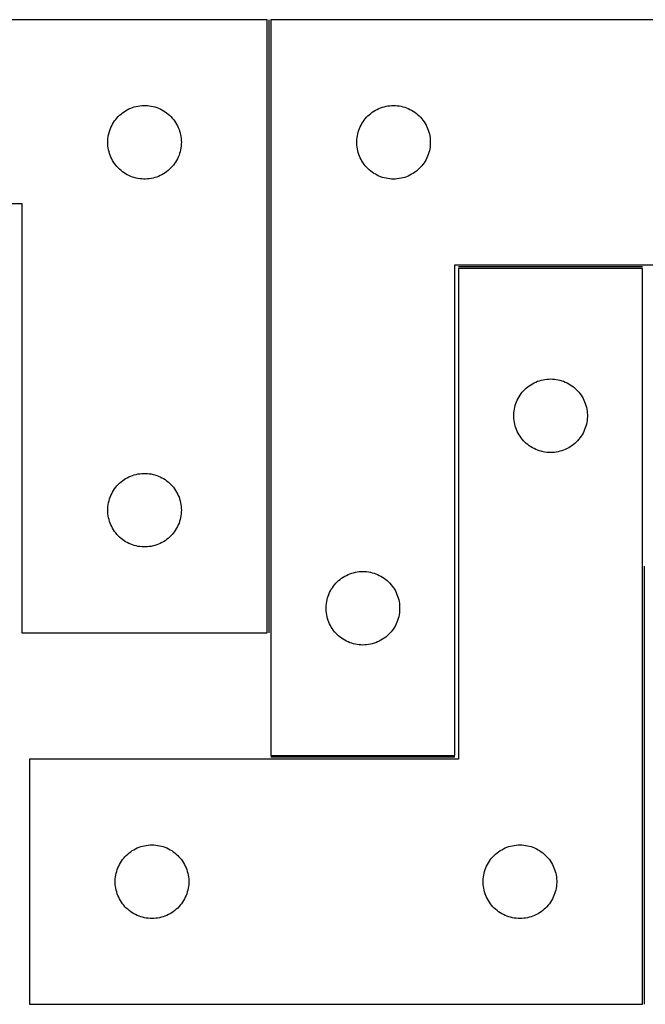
# Model space of a CAD drawing. Header units: millimetres. Extents: x 7 to 1493, y 7 to 480.
# Tile 5 of 6: x 878 to 1133, y 78 to 479. Entities that reach past the tile are written whole.
import ezdxf

# ---------------------------------------------------------------- set-up
doc = ezdxf.new("R2010")
doc.units = ezdxf.units.MM
doc.layers.add('COMMON', color=5, linetype='CONTINUOUS', true_color=0x0000ff)
doc.layers.add('CUT', color=7, linetype='CONTINUOUS', true_color=0x000000)

msp = doc.modelspace()

# ---------------------------------------------------------------- linework, layer by layer
at = {"layer": 'COMMON'}
for p, q in [((979.317221, 229.309837), (979.317221, 479.309837)), ((1131.590301, 378.559837), (1056.590301, 378.559837)), ((1132.340302, 77.809836), (1132.340302, 256.528838)), ((1055.067221, 178.559837), (980.067221, 178.559837))]:
    msp.add_line(p, q, dxfattribs=at)
at = {"layer": 'CUT'}
for p, q in [((978.56722, 479.309837), (678.56722, 479.309837)), ((978.56722, 229.309837), (978.56722, 479.309837)), ((980.067221, 479.309837), (980.067221, 179.309837)), ((1230.067221, 479.309837), (980.067221, 479.309837)), ((919.564005, 441.307426), (920.193564, 441.754993)), ((920.193564, 441.754993), (920.845328, 442.169557)), ((920.845328, 442.169557), (921.517568, 442.550019)), ((921.517568, 442.550019), (922.208504, 442.895371)), ((922.208504, 442.895371), (922.916301, 443.204697)), ((922.916301, 443.204697), (923.639084, 443.477176)), ((923.639084, 443.477176), (924.374935, 443.712085)), ((924.374935, 443.712085), (925.121903, 443.908803)), ((925.121903, 443.908803), (925.878008, 444.066807)), ((925.878008, 444.066807), (926.641244, 444.185677)), ((926.641244, 444.185677), (927.409588, 444.2651)), ((927.409588, 444.2651), (928.181001, 444.304864)), ((928.181001, 444.304864), (928.953438, 444.304864)), ((928.953438, 444.304864), (929.724851, 444.2651)), ((929.724851, 444.2651), (930.493195, 444.185677)), ((930.493195, 444.185677), (931.256431, 444.066807)), ((931.256431, 444.066807), (932.012536, 443.908803)), ((932.012536, 443.908803), (932.759504, 443.712085)), ((932.759504, 443.712085), (933.495355, 443.477176)), ((933.495355, 443.477176), (934.218138, 443.204697)), ((934.218138, 443.204697), (934.925935, 442.895371)), ((934.925935, 442.895371), (935.616871, 442.550019)), ((935.616871, 442.550019), (936.289112, 442.169557)), ((936.289112, 442.169557), (936.940875, 441.754993)), ((936.940875, 441.754993), (937.570434, 441.307426)), ((1021.375904, 441.535262), (1022.016778, 441.966471)), ((1022.016778, 441.966471), (1022.679, 442.364116)), ((1022.679, 442.364116), (1023.360814, 442.727144)), ((1023.360814, 442.727144), (1024.060412, 443.054591)), ((1024.060412, 443.054591), (1024.775939, 443.34559)), ((1024.775939, 443.34559), (1025.505498, 443.599368)), ((1025.505498, 443.599368), (1026.247154, 443.815253)), ((1026.247154, 443.815253), (1026.99894, 443.992673)), ((1026.99894, 443.992673), (1027.758862, 444.131156)), ((1027.758862, 444.131156), (1028.524906, 444.230335)), ((1028.524906, 444.230335), (1029.295039, 444.289949)), ((1029.295039, 444.289949), (1030.067221, 444.309837)), ((1030.067221, 444.309837), (1030.839402, 444.289949)), ((1030.839402, 444.289949), (1031.609535, 444.230335)), ((1031.609535, 444.230335), (1032.375579, 444.131156)), ((1032.375579, 444.131156), (1033.135502, 443.992673)), ((1033.135502, 443.992673), (1033.887287, 443.815253)), ((1033.887287, 443.815253), (1034.628943, 443.599368)), ((1034.628943, 443.599368), (1035.358502, 443.34559)), ((1035.358502, 443.34559), (1036.074029, 443.054591)), ((1036.074029, 443.054591), (1036.773627, 442.727144)), ((1036.773627, 442.727144), (1037.455442, 442.364116)), ((1037.455442, 442.364116), (1038.117663, 441.966471)), ((1038.117663, 441.966471), (1038.758537, 441.535262)), ((915.910586, 437.36028), (916.341794, 438.001154)), ((916.341794, 438.001154), (916.805422, 438.61898)), ((916.805422, 438.61898), (917.300241, 439.212119)), ((917.300241, 439.212119), (917.824937, 439.779)), ((917.824937, 439.779), (918.378119, 440.318118)), ((918.378119, 440.318118), (918.958322, 440.828044)), ((918.958322, 440.828044), (919.564005, 441.307426)), ((937.570434, 441.307426), (938.176117, 440.828044)), ((938.176117, 440.828044), (938.75632, 440.318118)), ((938.75632, 440.318118), (939.309502, 439.779)), ((939.309502, 439.779), (939.834198, 439.212119)), ((939.834198, 439.212119), (940.329017, 438.61898)), ((940.329017, 438.61898), (940.792645, 438.001154)), ((940.792645, 438.001154), (941.223853, 437.36028)), ((1017.207501, 437.031729), (1017.622065, 437.683493)), ((1017.622065, 437.683493), (1018.069632, 438.313052)), ((1018.069632, 438.313052), (1018.549014, 438.918735)), ((1018.549014, 438.918735), (1019.05894, 439.498937)), ((1019.05894, 439.498937), (1019.598058, 440.05212)), ((1019.598058, 440.05212), (1020.164939, 440.576816)), ((1020.164939, 440.576816), (1020.758078, 441.071634)), ((1020.758078, 441.071634), (1021.375904, 441.535262)), ((1038.758537, 441.535262), (1039.376363, 441.071634)), ((1039.376363, 441.071634), (1039.969502, 440.576816)), ((1039.969502, 440.576816), (1040.536383, 440.05212)), ((1040.536383, 440.05212), (1041.075501, 439.498937)), ((1041.075501, 439.498937), (1041.585427, 438.918735)), ((1041.585427, 438.918735), (1042.064809, 438.313052)), ((1042.064809, 438.313052), (1042.512376, 437.683493)), ((1042.512376, 437.683493), (1042.92694, 437.031729)), ((914.061804, 433.129904), (914.277689, 433.87156)), ((914.277689, 433.87156), (914.531467, 434.601119)), ((914.531467, 434.601119), (914.822466, 435.316646)), ((914.822466, 435.316646), (915.149913, 436.016244)), ((915.149913, 436.016244), (915.512941, 436.698058)), ((915.512941, 436.698058), (915.910586, 437.36028)), ((941.223853, 437.36028), (941.621498, 436.698058)), ((941.621498, 436.698058), (941.984526, 436.016244)), ((941.984526, 436.016244), (942.311973, 435.316646)), ((942.311973, 435.316646), (942.602972, 434.601119)), ((942.602972, 434.601119), (942.85675, 433.87156)), ((942.85675, 433.87156), (943.072635, 433.129904)), ((1015.664972, 433.502122), (1015.899882, 434.237973)), ((1015.899882, 434.237973), (1016.172361, 434.960756)), ((1016.172361, 434.960756), (1016.481687, 435.668553)), ((1016.481687, 435.668553), (1016.827039, 436.359488)), ((1016.827039, 436.359488), (1017.207501, 437.031729)), ((1042.92694, 437.031729), (1043.307403, 436.359488)), ((1043.307403, 436.359488), (1043.652754, 435.668553)), ((1043.652754, 435.668553), (1043.96208, 434.960756)), ((1043.96208, 434.960756), (1044.234559, 434.237973)), ((1044.234559, 434.237973), (1044.469469, 433.502122)), ((913.56722, 429.309837), (913.587108, 430.082019)), ((913.587108, 430.082019), (913.646721, 430.852152)), ((913.646721, 430.852152), (913.745901, 431.618196)), ((913.745901, 431.618196), (913.884384, 432.378118)), ((913.884384, 432.378118), (914.061804, 433.129904)), ((943.072635, 433.129904), (943.250055, 432.378118)), ((943.250055, 432.378118), (943.388538, 431.618196)), ((943.388538, 431.618196), (943.487718, 430.852152)), ((943.487718, 430.852152), (943.547331, 430.082019)), ((943.547331, 430.082019), (943.56722, 429.309837)), ((1015.072194, 429.696056), (1015.111958, 430.467469)), ((1015.072194, 428.923619), (1015.072194, 429.696056)), ((1015.111958, 430.467469), (1015.19138, 431.235813)), ((1015.19138, 431.235813), (1015.310251, 431.999049)), ((1015.310251, 431.999049), (1015.468255, 432.755153)), ((1015.468255, 432.755153), (1015.664972, 433.502122)), ((1044.469469, 433.502122), (1044.666186, 432.755153)), ((1044.666186, 432.755153), (1044.82419, 431.999049)), ((1044.82419, 431.999049), (1044.943061, 431.235813)), ((1044.943061, 431.235813), (1045.022483, 430.467469)), ((1045.022483, 430.467469), (1045.062248, 429.696056)), ((1045.062248, 429.696056), (1045.062248, 428.923619)), ((913.587108, 428.537656), (913.56722, 429.309837)), ((913.646721, 427.767522), (913.587108, 428.537656)), ((913.745901, 427.001479), (913.646721, 427.767522)), ((913.884384, 426.241556), (913.745901, 427.001479)), ((914.061804, 425.489771), (913.884384, 426.241556)), ((943.250055, 426.241556), (943.072635, 425.489771)), ((943.388538, 427.001479), (943.250055, 426.241556)), ((943.487718, 427.767522), (943.388538, 427.001479)), ((943.547331, 428.537656), (943.487718, 427.767522)), ((943.56722, 429.309837), (943.547331, 428.537656)), ((1015.111958, 428.152205), (1015.072194, 428.923619)), ((1015.19138, 427.383862), (1015.111958, 428.152205)), ((1015.310251, 426.620626), (1015.19138, 427.383862)), ((1015.468255, 425.864521), (1015.310251, 426.620626)), ((1015.664972, 425.117553), (1015.468255, 425.864521)), ((1044.666186, 425.864521), (1044.469469, 425.117553)), ((1044.82419, 426.620626), (1044.666186, 425.864521)), ((1044.943061, 427.383862), (1044.82419, 426.620626)), ((1045.022483, 428.152205), (1044.943061, 427.383862)), ((1045.062248, 428.923619), (1045.022483, 428.152205)), ((914.277689, 424.748115), (914.061804, 425.489771)), ((914.531467, 424.018556), (914.277689, 424.748115)), ((914.822466, 423.303029), (914.531467, 424.018556)), ((915.149913, 422.60343), (914.822466, 423.303029)), ((915.512941, 421.921616), (915.149913, 422.60343)), ((915.910586, 421.259394), (915.512941, 421.921616)), ((941.621498, 421.921616), (941.223853, 421.259394)), ((941.984526, 422.60343), (941.621498, 421.921616)), ((942.311973, 423.303029), (941.984526, 422.60343)), ((942.602972, 424.018556), (942.311973, 423.303029)), ((942.85675, 424.748115), (942.602972, 424.018556)), ((943.072635, 425.489771), (942.85675, 424.748115)), ((1015.899882, 424.381702), (1015.664972, 425.117553)), ((1016.172361, 423.658919), (1015.899882, 424.381702)), ((1016.481687, 422.951121), (1016.172361, 423.658919)), ((1016.827039, 422.260186), (1016.481687, 422.951121)), ((1017.207501, 421.587945), (1016.827039, 422.260186)), ((1017.622065, 420.936181), (1017.207501, 421.587945)), ((1042.92694, 421.587945), (1042.512376, 420.936181)), ((1043.307403, 422.260186), (1042.92694, 421.587945)), ((1043.652754, 422.951121), (1043.307403, 422.260186)), ((1043.96208, 423.658919), (1043.652754, 422.951121)), ((1044.234559, 424.381702), (1043.96208, 423.658919)), ((1044.469469, 425.117553), (1044.234559, 424.381702)), ((916.341794, 420.618521), (915.910586, 421.259394)), ((916.805422, 420.000695), (916.341794, 420.618521)), ((917.300241, 419.407556), (916.805422, 420.000695)), ((917.824937, 418.840675), (917.300241, 419.407556)), ((918.378119, 418.301557), (917.824937, 418.840675)), ((918.958322, 417.791631), (918.378119, 418.301557)), ((919.564005, 417.312249), (918.958322, 417.791631)), ((938.176117, 417.791631), (937.570434, 417.312249)), ((938.75632, 418.301557), (938.176117, 417.791631)), ((939.309502, 418.840675), (938.75632, 418.301557)), ((939.834198, 419.407556), (939.309502, 418.840675)), ((940.329017, 420.000695), (939.834198, 419.407556)), ((940.792645, 420.618521), (940.329017, 420.000695)), ((941.223853, 421.259394), (940.792645, 420.618521)), ((1018.069632, 420.306623), (1017.622065, 420.936181)), ((1018.549014, 419.70094), (1018.069632, 420.306623)), ((1019.05894, 419.120737), (1018.549014, 419.70094)), ((1019.598058, 418.567554), (1019.05894, 419.120737)), ((1020.164939, 418.042858), (1019.598058, 418.567554)), ((1020.758078, 417.54804), (1020.164939, 418.042858)), ((1039.969502, 418.042858), (1039.376363, 417.54804)), ((1040.536383, 418.567554), (1039.969502, 418.042858)), ((1041.075501, 419.120737), (1040.536383, 418.567554)), ((1041.585427, 419.70094), (1041.075501, 419.120737)), ((1042.064809, 420.306623), (1041.585427, 419.70094)), ((1042.512376, 420.936181), (1042.064809, 420.306623)), ((920.193564, 416.864682), (919.564005, 417.312249)), ((920.845328, 416.450118), (920.193564, 416.864682)), ((921.517568, 416.069655), (920.845328, 416.450118)), ((922.208504, 415.724303), (921.517568, 416.069655)), ((922.916301, 415.414978), (922.208504, 415.724303)), ((923.639084, 415.142499), (922.916301, 415.414978)), ((924.374935, 414.907589), (923.639084, 415.142499)), ((925.121903, 414.710872), (924.374935, 414.907589)), ((925.878008, 414.552868), (925.121903, 414.710872)), ((926.641244, 414.433997), (925.878008, 414.552868)), ((927.409588, 414.354574), (926.641244, 414.433997)), ((928.181001, 414.31481), (927.409588, 414.354574)), ((928.953438, 414.31481), (928.181001, 414.31481)), ((929.724851, 414.354574), (928.953438, 414.31481)), ((930.493195, 414.433997), (929.724851, 414.354574)), ((931.256431, 414.552868), (930.493195, 414.433997)), ((932.012536, 414.710872), (931.256431, 414.552868)), ((932.759504, 414.907589), (932.012536, 414.710872)), ((933.495355, 415.142499), (932.759504, 414.907589)), ((934.218138, 415.414978), (933.495355, 415.142499)), ((934.925935, 415.724303), (934.218138, 415.414978)), ((935.616871, 416.069655), (934.925935, 415.724303)), ((936.289112, 416.450118), (935.616871, 416.069655)), ((936.940875, 416.864682), (936.289112, 416.450118)), ((937.570434, 417.312249), (936.940875, 416.864682)), ((1021.375904, 417.084412), (1020.758078, 417.54804)), ((1022.016778, 416.653204), (1021.375904, 417.084412)), ((1022.679, 416.255559), (1022.016778, 416.653204)), ((1023.360814, 415.892531), (1022.679, 416.255559)), ((1024.060412, 415.565084), (1023.360814, 415.892531)), ((1024.775939, 415.274085), (1024.060412, 415.565084)), ((1025.505498, 415.020307), (1024.775939, 415.274085)), ((1026.247154, 414.804421), (1025.505498, 415.020307)), ((1026.99894, 414.627002), (1026.247154, 414.804421)), ((1027.758862, 414.488519), (1026.99894, 414.627002)), ((1028.524906, 414.389339), (1027.758862, 414.488519)), ((1029.295039, 414.329726), (1028.524906, 414.389339)), ((1030.067221, 414.309837), (1029.295039, 414.329726)), ((1030.839402, 414.329726), (1030.067221, 414.309837)), ((1031.609535, 414.389339), (1030.839402, 414.329726)), ((1032.375579, 414.488519), (1031.609535, 414.389339)), ((1033.135502, 414.627002), (1032.375579, 414.488519)), ((1033.887287, 414.804421), (1033.135502, 414.627002)), ((1034.628943, 415.020307), (1033.887287, 414.804421)), ((1035.358502, 415.274085), (1034.628943, 415.020307)), ((1036.074029, 415.565084), (1035.358502, 415.274085)), ((1036.773627, 415.892531), (1036.074029, 415.565084)), ((1037.455442, 416.255559), (1036.773627, 415.892531)), ((1038.117663, 416.653204), (1037.455442, 416.255559)), ((1038.758537, 417.084412), (1038.117663, 416.653204)), ((1039.376363, 417.54804), (1038.758537, 417.084412)), ((678.56722, 404.309837), (878.56722, 404.309837)), ((878.56722, 404.309837), (878.56722, 229.309837)), ((1055.067221, 179.309837), (1055.067221, 379.309837)), ((1055.067221, 379.309837), (1230.067221, 379.309837)), ((1131.590301, 377.809836), (1056.590301, 377.809836)), ((1056.590301, 377.809836), (1056.590301, 177.809836)), ((1131.590301, 77.809836), (1131.590301, 377.809836)), ((1084.188019, 329.076815), (1084.781159, 329.571633)), ((1084.781159, 329.571633), (1085.398985, 330.035261)), ((1085.398985, 330.035261), (1086.039858, 330.46647)), ((1086.039858, 330.46647), (1086.70208, 330.864115)), ((1086.70208, 330.864115), (1087.383894, 331.227143)), ((1087.383894, 331.227143), (1088.083493, 331.55459)), ((1088.083493, 331.55459), (1088.79902, 331.845589)), ((1088.79902, 331.845589), (1089.528579, 332.099367)), ((1089.528579, 332.099367), (1090.270234, 332.315252)), ((1090.270234, 332.315252), (1091.02202, 332.492672)), ((1091.02202, 332.492672), (1091.781942, 332.631155)), ((1091.781942, 332.631155), (1092.547986, 332.730334)), ((1092.547986, 332.730334), (1093.31812, 332.789948)), ((1093.31812, 332.789948), (1094.090301, 332.809836)), ((1094.090301, 332.809836), (1094.862482, 332.789948)), ((1094.862482, 332.789948), (1095.632616, 332.730334)), ((1095.632616, 332.730334), (1096.39866, 332.631155)), ((1096.39866, 332.631155), (1097.158582, 332.492672)), ((1097.158582, 332.492672), (1097.910368, 332.315252)), ((1097.910368, 332.315252), (1098.652024, 332.099367)), ((1098.652024, 332.099367), (1099.381582, 331.845589)), ((1099.381582, 331.845589), (1100.09711, 331.55459)), ((1100.09711, 331.55459), (1100.796708, 331.227143)), ((1100.796708, 331.227143), (1101.478522, 330.864115)), ((1101.478522, 330.864115), (1102.140744, 330.46647)), ((1102.140744, 330.46647), (1102.781618, 330.035261)), ((1102.781618, 330.035261), (1103.399443, 329.571633)), ((1103.399443, 329.571633), (1103.992583, 329.076815)), ((1080.850119, 324.859487), (1081.230582, 325.531728)), ((1081.230582, 325.531728), (1081.645146, 326.183492)), ((1081.645146, 326.183492), (1082.092712, 326.813051)), ((1082.092712, 326.813051), (1082.572094, 327.418734)), ((1082.572094, 327.418734), (1083.082021, 327.998936)), ((1083.082021, 327.998936), (1083.621139, 328.552119)), ((1083.621139, 328.552119), (1084.188019, 329.076815)), ((1103.992583, 329.076815), (1104.559463, 328.552119)), ((1104.559463, 328.552119), (1105.098582, 327.998936)), ((1105.098582, 327.998936), (1105.608508, 327.418734)), ((1105.608508, 327.418734), (1106.08789, 326.813051)), ((1106.08789, 326.813051), (1106.535456, 326.183492)), ((1106.535456, 326.183492), (1106.950021, 325.531728)), ((1106.950021, 325.531728), (1107.330483, 324.859487)), ((1079.333332, 320.499048), (1079.491336, 321.255152)), ((1079.491336, 321.255152), (1079.688053, 322.002121)), ((1079.688053, 322.002121), (1079.922963, 322.737972)), ((1079.922963, 322.737972), (1080.195442, 323.460755)), ((1080.195442, 323.460755), (1080.504767, 324.168552)), ((1080.504767, 324.168552), (1080.850119, 324.859487)), ((1107.330483, 324.859487), (1107.675835, 324.168552)), ((1107.675835, 324.168552), (1107.985161, 323.460755)), ((1107.985161, 323.460755), (1108.25764, 322.737972)), ((1108.25764, 322.737972), (1108.492549, 322.002121)), ((1108.492549, 322.002121), (1108.689267, 321.255152)), ((1108.689267, 321.255152), (1108.84727, 320.499048)), ((1079.095274, 318.196055), (1079.135038, 318.967468)), ((1079.095274, 317.423618), (1079.095274, 318.196055)), ((1079.135038, 316.652204), (1079.095274, 317.423618)), ((1079.135038, 318.967468), (1079.214461, 319.735812)), ((1079.214461, 319.735812), (1079.333332, 320.499048)), ((1108.84727, 320.499048), (1108.966141, 319.735812)), ((1108.966141, 319.735812), (1109.045564, 318.967468)), ((1109.045564, 318.967468), (1109.085328, 318.196055)), ((1109.085328, 317.423618), (1109.045564, 316.652204)), ((1109.085328, 318.196055), (1109.085328, 317.423618)), ((1079.214461, 315.883861), (1079.135038, 316.652204)), ((1079.333332, 315.120625), (1079.214461, 315.883861)), ((1079.491336, 314.36452), (1079.333332, 315.120625)), ((1079.688053, 313.617552), (1079.491336, 314.36452)), ((1079.922963, 312.881701), (1079.688053, 313.617552)), ((1108.492549, 313.617552), (1108.25764, 312.881701)), ((1108.689267, 314.36452), (1108.492549, 313.617552)), ((1108.84727, 315.120625), (1108.689267, 314.36452)), ((1108.966141, 315.883861), (1108.84727, 315.120625)), ((1109.045564, 316.652204), (1108.966141, 315.883861)), ((1080.195442, 312.158918), (1079.922963, 312.881701)), ((1080.504767, 311.45112), (1080.195442, 312.158918)), ((1080.850119, 310.760185), (1080.504767, 311.45112)), ((1081.230582, 310.087944), (1080.850119, 310.760185)), ((1081.645146, 309.43618), (1081.230582, 310.087944)), ((1082.092712, 308.806622), (1081.645146, 309.43618)), ((1106.535456, 309.43618), (1106.08789, 308.806622)), ((1106.950021, 310.087944), (1106.535456, 309.43618)), ((1107.330483, 310.760185), (1106.950021, 310.087944)), ((1107.675835, 311.45112), (1107.330483, 310.760185)), ((1107.985161, 312.158918), (1107.675835, 311.45112)), ((1108.25764, 312.881701), (1107.985161, 312.158918)), ((1082.572094, 308.200939), (1082.092712, 308.806622)), ((1083.082021, 307.620736), (1082.572094, 308.200939)), ((1083.621139, 307.067553), (1083.082021, 307.620736)), ((1084.188019, 306.542857), (1083.621139, 307.067553)), ((1084.781159, 306.048039), (1084.188019, 306.542857)), ((1085.398985, 305.584411), (1084.781159, 306.048039)), ((1086.039858, 305.153203), (1085.398985, 305.584411)), ((1086.70208, 304.755558), (1086.039858, 305.153203)), ((1102.140744, 305.153203), (1101.478522, 304.755558)), ((1102.781618, 305.584411), (1102.140744, 305.153203)), ((1103.399443, 306.048039), (1102.781618, 305.584411)), ((1103.992583, 306.542857), (1103.399443, 306.048039)), ((1104.559463, 307.067553), (1103.992583, 306.542857)), ((1105.098582, 307.620736), (1104.559463, 307.067553)), ((1105.608508, 308.200939), (1105.098582, 307.620736)), ((1106.08789, 308.806622), (1105.608508, 308.200939)), ((1087.383894, 304.39253), (1086.70208, 304.755558)), ((1088.083493, 304.065083), (1087.383894, 304.39253)), ((1088.79902, 303.774084), (1088.083493, 304.065083)), ((1089.528579, 303.520306), (1088.79902, 303.774084)), ((1090.270234, 303.30442), (1089.528579, 303.520306)), ((1091.02202, 303.127001), (1090.270234, 303.30442)), ((1091.781942, 302.988518), (1091.02202, 303.127001)), ((1092.547986, 302.889338), (1091.781942, 302.988518)), ((1093.31812, 302.829725), (1092.547986, 302.889338)), ((1094.090301, 302.809836), (1093.31812, 302.829725)), ((1094.862482, 302.829725), (1094.090301, 302.809836)), ((1095.632616, 302.889338), (1094.862482, 302.829725)), ((1096.39866, 302.988518), (1095.632616, 302.889338)), ((1097.158582, 303.127001), (1096.39866, 302.988518)), ((1097.910368, 303.30442), (1097.158582, 303.127001)), ((1098.652024, 303.520306), (1097.910368, 303.30442)), ((1099.381582, 303.774084), (1098.652024, 303.520306)), ((1100.09711, 304.065083), (1099.381582, 303.774084)), ((1100.796708, 304.39253), (1100.09711, 304.065083)), ((1101.478522, 304.755558), (1100.796708, 304.39253)), ((922.208504, 292.895371), (922.916301, 293.204697)), ((922.916301, 293.204697), (923.639084, 293.477176)), ((923.639084, 293.477176), (924.374935, 293.712085)), ((924.374935, 293.712085), (925.121903, 293.908803)), ((925.121903, 293.908803), (925.878008, 294.066807)), ((925.878008, 294.066807), (926.641244, 294.185677)), ((926.641244, 294.185677), (927.409588, 294.2651)), ((927.409588, 294.2651), (928.181001, 294.304864)), ((928.181001, 294.304864), (928.953438, 294.304864)), ((928.953438, 294.304864), (929.724851, 294.2651)), ((929.724851, 294.2651), (930.493195, 294.185677)), ((930.493195, 294.185677), (931.256431, 294.066807)), ((931.256431, 294.066807), (932.012536, 293.908803)), ((932.012536, 293.908803), (932.759504, 293.712085)), ((932.759504, 293.712085), (933.495355, 293.477176)), ((933.495355, 293.477176), (934.218138, 293.204697)), ((934.218138, 293.204697), (934.925935, 292.895371)), ((916.805422, 288.61898), (917.300241, 289.212119)), ((917.300241, 289.212119), (917.824937, 289.779)), ((917.824937, 289.779), (918.378119, 290.318118)), ((918.378119, 290.318118), (918.958322, 290.828044)), ((918.958322, 290.828044), (919.564005, 291.307426)), ((919.564005, 291.307426), (920.193564, 291.754993)), ((920.193564, 291.754993), (920.845328, 292.169557)), ((920.845328, 292.169557), (921.517568, 292.550019)), ((921.517568, 292.550019), (922.208504, 292.895371)), ((934.925935, 292.895371), (935.616871, 292.550019)), ((935.616871, 292.550019), (936.289112, 292.169557)), ((936.289112, 292.169557), (936.940875, 291.754993)), ((936.940875, 291.754993), (937.570434, 291.307426)), ((937.570434, 291.307426), (938.176117, 290.828044)), ((938.176117, 290.828044), (938.75632, 290.318118)), ((938.75632, 290.318118), (939.309502, 289.779)), ((939.309502, 289.779), (939.834198, 289.212119)), ((939.834198, 289.212119), (940.329017, 288.61898)), ((914.531467, 284.601119), (914.822466, 285.316646)), ((914.822466, 285.316646), (915.149913, 286.016244)), ((915.149913, 286.016244), (915.512941, 286.698058)), ((915.512941, 286.698058), (915.910586, 287.36028)), ((915.910586, 287.36028), (916.341794, 288.001154)), ((916.341794, 288.001154), (916.805422, 288.61898)), ((940.329017, 288.61898), (940.792645, 288.001154)), ((940.792645, 288.001154), (941.223853, 287.36028)), ((941.223853, 287.36028), (941.621498, 286.698058)), ((941.621498, 286.698058), (941.984526, 286.016244)), ((941.984526, 286.016244), (942.311973, 285.316646)), ((942.311973, 285.316646), (942.602972, 284.601119)), ((913.646721, 280.852152), (913.745901, 281.618196)), ((913.745901, 281.618196), (913.884384, 282.378118)), ((913.884384, 282.378118), (914.061804, 283.129904)), ((914.061804, 283.129904), (914.277689, 283.87156)), ((914.277689, 283.87156), (914.531467, 284.601119)), ((942.602972, 284.601119), (942.85675, 283.87156)), ((942.85675, 283.87156), (943.072635, 283.129904)), ((943.072635, 283.129904), (943.250055, 282.378118)), ((943.250055, 282.378118), (943.388538, 281.618196)), ((943.388538, 281.618196), (943.487718, 280.852152)), ((913.56722, 279.309837), (913.587108, 280.082019)), ((913.587108, 278.537656), (913.56722, 279.309837)), ((913.587108, 280.082019), (913.646721, 280.852152)), ((913.646721, 277.767522), (913.587108, 278.537656)), ((913.745901, 277.001479), (913.646721, 277.767522)), ((943.487718, 277.767522), (943.388538, 277.001479)), ((943.487718, 280.852152), (943.547331, 280.082019)), ((943.547331, 278.537656), (943.487718, 277.767522)), ((943.547331, 280.082019), (943.56722, 279.309837)), ((943.56722, 279.309837), (943.547331, 278.537656)), ((913.884384, 276.241556), (913.745901, 277.001479)), ((914.061804, 275.489771), (913.884384, 276.241556)), ((914.277689, 274.748115), (914.061804, 275.489771)), ((914.531467, 274.018556), (914.277689, 274.748115)), ((914.822466, 273.303029), (914.531467, 274.018556)), ((915.149913, 272.60343), (914.822466, 273.303029)), ((942.311973, 273.303029), (941.984526, 272.60343)), ((942.602972, 274.018556), (942.311973, 273.303029)), ((942.85675, 274.748115), (942.602972, 274.018556)), ((943.072635, 275.489771), (942.85675, 274.748115)), ((943.250055, 276.241556), (943.072635, 275.489771)), ((943.388538, 277.001479), (943.250055, 276.241556)), ((915.512941, 271.921616), (915.149913, 272.60343)), ((915.910586, 271.259394), (915.512941, 271.921616)), ((916.341794, 270.618521), (915.910586, 271.259394)), ((916.805422, 270.000695), (916.341794, 270.618521)), ((917.300241, 269.407556), (916.805422, 270.000695)), ((917.824937, 268.840675), (917.300241, 269.407556)), ((939.834198, 269.407556), (939.309502, 268.840675)), ((940.329017, 270.000695), (939.834198, 269.407556)), ((940.792645, 270.618521), (940.329017, 270.000695)), ((941.223853, 271.259394), (940.792645, 270.618521)), ((941.621498, 271.921616), (941.223853, 271.259394)), ((941.984526, 272.60343), (941.621498, 271.921616)), ((918.378119, 268.301557), (917.824937, 268.840675)), ((918.958322, 267.791631), (918.378119, 268.301557)), ((919.564005, 267.312249), (918.958322, 267.791631)), ((920.193564, 266.864682), (919.564005, 267.312249)), ((920.845328, 266.450118), (920.193564, 266.864682)), ((921.517568, 266.069655), (920.845328, 266.450118)), ((922.208504, 265.724303), (921.517568, 266.069655)), ((922.916301, 265.414978), (922.208504, 265.724303)), ((923.639084, 265.142499), (922.916301, 265.414978)), ((924.374935, 264.907589), (923.639084, 265.142499)), ((933.495355, 265.142499), (932.759504, 264.907589)), ((934.218138, 265.414978), (933.495355, 265.142499)), ((934.925935, 265.724303), (934.218138, 265.414978)), ((935.616871, 266.069655), (934.925935, 265.724303)), ((936.289112, 266.450118), (935.616871, 266.069655)), ((936.940875, 266.864682), (936.289112, 266.450118)), ((937.570434, 267.312249), (936.940875, 266.864682)), ((938.176117, 267.791631), (937.570434, 267.312249)), ((938.75632, 268.301557), (938.176117, 267.791631)), ((939.309502, 268.840675), (938.75632, 268.301557)), ((925.121903, 264.710872), (924.374935, 264.907589)), ((925.878008, 264.552868), (925.121903, 264.710872)), ((926.641244, 264.433997), (925.878008, 264.552868)), ((927.409588, 264.354574), (926.641244, 264.433997)), ((928.181001, 264.31481), (927.409588, 264.354574)), ((928.953438, 264.31481), (928.181001, 264.31481)), ((929.724851, 264.354574), (928.953438, 264.31481)), ((930.493195, 264.433997), (929.724851, 264.354574)), ((931.256431, 264.552868), (930.493195, 264.433997)), ((932.012536, 264.710872), (931.256431, 264.552868)), ((932.759504, 264.907589), (932.012536, 264.710872)), ((1010.860814, 252.727144), (1011.560412, 253.054591)), ((1011.560412, 253.054591), (1012.275939, 253.34559)), ((1012.275939, 253.34559), (1013.005498, 253.599368)), ((1013.005498, 253.599368), (1013.747154, 253.815253)), ((1013.747154, 253.815253), (1014.49894, 253.992673)), ((1014.49894, 253.992673), (1015.258862, 254.131156)), ((1015.258862, 254.131156), (1016.024906, 254.230335)), ((1016.024906, 254.230335), (1016.795039, 254.289949)), ((1016.795039, 254.289949), (1017.567221, 254.309837)), ((1017.567221, 254.309837), (1018.339402, 254.289949)), ((1018.339402, 254.289949), (1019.109535, 254.230335)), ((1019.109535, 254.230335), (1019.875579, 254.131156)), ((1019.875579, 254.131156), (1020.635502, 253.992673)), ((1020.635502, 253.992673), (1021.387287, 253.815253)), ((1021.387287, 253.815253), (1022.128943, 253.599368)), ((1022.128943, 253.599368), (1022.858502, 253.34559)), ((1022.858502, 253.34559), (1023.574029, 253.054591)), ((1023.574029, 253.054591), (1024.273627, 252.727144)), ((1006.049014, 248.918735), (1006.55894, 249.498937)), ((1006.55894, 249.498937), (1007.098058, 250.05212)), ((1007.098058, 250.05212), (1007.664939, 250.576816)), ((1007.664939, 250.576816), (1008.258078, 251.071634)), ((1008.258078, 251.071634), (1008.875904, 251.535262)), ((1008.875904, 251.535262), (1009.516778, 251.966471)), ((1009.516778, 251.966471), (1010.179, 252.364116)), ((1010.179, 252.364116), (1010.860814, 252.727144)), ((1024.273627, 252.727144), (1024.955442, 252.364116)), ((1024.955442, 252.364116), (1025.617663, 251.966471)), ((1025.617663, 251.966471), (1026.258537, 251.535262)), ((1026.258537, 251.535262), (1026.876363, 251.071634)), ((1026.876363, 251.071634), (1027.469502, 250.576816)), ((1027.469502, 250.576816), (1028.036383, 250.05212)), ((1028.036383, 250.05212), (1028.575501, 249.498937)), ((1028.575501, 249.498937), (1029.085427, 248.918735)), ((1003.399882, 244.237973), (1003.672361, 244.960756)), ((1003.672361, 244.960756), (1003.981687, 245.668553)), ((1003.981687, 245.668553), (1004.327039, 246.359488)), ((1004.327039, 246.359488), (1004.707501, 247.031729)), ((1004.707501, 247.031729), (1005.122065, 247.683493)), ((1005.122065, 247.683493), (1005.569632, 248.313052)), ((1005.569632, 248.313052), (1006.049014, 248.918735)), ((1029.085427, 248.918735), (1029.564809, 248.313052)), ((1029.564809, 248.313052), (1030.012376, 247.683493)), ((1030.012376, 247.683493), (1030.42694, 247.031729)), ((1030.42694, 247.031729), (1030.807403, 246.359488)), ((1030.807403, 246.359488), (1031.152754, 245.668553)), ((1031.152754, 245.668553), (1031.46208, 244.960756)), ((1031.46208, 244.960756), (1031.734559, 244.237973)), ((1002.611958, 240.467469), (1002.69138, 241.235813)), ((1002.69138, 241.235813), (1002.810251, 241.999049)), ((1002.810251, 241.999049), (1002.968255, 242.755153)), ((1002.968255, 242.755153), (1003.164972, 243.502122)), ((1003.164972, 243.502122), (1003.399882, 244.237973)), ((1031.734559, 244.237973), (1031.969469, 243.502122)), ((1031.969469, 243.502122), (1032.166186, 242.755153)), ((1032.166186, 242.755153), (1032.32419, 241.999049)), ((1032.32419, 241.999049), (1032.443061, 241.235813)), ((1032.443061, 241.235813), (1032.522483, 240.467469)), ((1002.572194, 239.696056), (1002.611958, 240.467469)), ((1002.572194, 238.923619), (1002.572194, 239.696056)), ((1002.611958, 238.152205), (1002.572194, 238.923619)), ((1002.69138, 237.383862), (1002.611958, 238.152205)), ((1002.810251, 236.620626), (1002.69138, 237.383862)), ((1032.443061, 237.383862), (1032.32419, 236.620626)), ((1032.522483, 238.152205), (1032.443061, 237.383862)), ((1032.522483, 240.467469), (1032.562248, 239.696056)), ((1032.562248, 238.923619), (1032.522483, 238.152205)), ((1032.562248, 239.696056), (1032.562248, 238.923619)), ((1002.968255, 235.864521), (1002.810251, 236.620626)), ((1003.164972, 235.117553), (1002.968255, 235.864521)), ((1003.399882, 234.381702), (1003.164972, 235.117553)), ((1003.672361, 233.658919), (1003.399882, 234.381702)), ((1003.981687, 232.951121), (1003.672361, 233.658919)), ((1004.327039, 232.260186), (1003.981687, 232.951121)), ((1031.152754, 232.951121), (1030.807403, 232.260186)), ((1031.46208, 233.658919), (1031.152754, 232.951121)), ((1031.734559, 234.381702), (1031.46208, 233.658919)), ((1031.969469, 235.117553), (1031.734559, 234.381702)), ((1032.166186, 235.864521), (1031.969469, 235.117553)), ((1032.32419, 236.620626), (1032.166186, 235.864521)), ((878.56722, 229.309837), (978.56722, 229.309837)), ((1004.707501, 231.587945), (1004.327039, 232.260186)), ((1005.122065, 230.936181), (1004.707501, 231.587945)), ((1005.569632, 230.306623), (1005.122065, 230.936181)), ((1006.049014, 229.70094), (1005.569632, 230.306623)), ((1006.55894, 229.120737), (1006.049014, 229.70094)), ((1007.098058, 228.567554), (1006.55894, 229.120737)), ((1028.575501, 229.120737), (1028.036383, 228.567554)), ((1029.085427, 229.70094), (1028.575501, 229.120737)), ((1029.564809, 230.306623), (1029.085427, 229.70094)), ((1030.012376, 230.936181), (1029.564809, 230.306623)), ((1030.42694, 231.587945), (1030.012376, 230.936181)), ((1030.807403, 232.260186), (1030.42694, 231.587945)), ((1007.664939, 228.042858), (1007.098058, 228.567554)), ((1008.258078, 227.54804), (1007.664939, 228.042858)), ((1008.875904, 227.084412), (1008.258078, 227.54804)), ((1009.516778, 226.653204), (1008.875904, 227.084412)), ((1010.179, 226.255559), (1009.516778, 226.653204)), ((1010.860814, 225.892531), (1010.179, 226.255559)), ((1011.560412, 225.565084), (1010.860814, 225.892531)), ((1012.275939, 225.274085), (1011.560412, 225.565084)), ((1013.005498, 225.020307), (1012.275939, 225.274085)), ((1013.747154, 224.804421), (1013.005498, 225.020307)), ((1022.128943, 225.020307), (1021.387287, 224.804421)), ((1022.858502, 225.274085), (1022.128943, 225.020307)), ((1023.574029, 225.565084), (1022.858502, 225.274085)), ((1024.273627, 225.892531), (1023.574029, 225.565084)), ((1024.955442, 226.255559), (1024.273627, 225.892531)), ((1025.617663, 226.653204), (1024.955442, 226.255559)), ((1026.258537, 227.084412), (1025.617663, 226.653204)), ((1026.876363, 227.54804), (1026.258537, 227.084412)), ((1027.469502, 228.042858), (1026.876363, 227.54804)), ((1028.036383, 228.567554), (1027.469502, 228.042858)), ((1014.49894, 224.627002), (1013.747154, 224.804421)), ((1015.258862, 224.488519), (1014.49894, 224.627002)), ((1016.024906, 224.389339), (1015.258862, 224.488519)), ((1016.795039, 224.329726), (1016.024906, 224.389339)), ((1017.567221, 224.309837), (1016.795039, 224.329726)), ((1018.339402, 224.329726), (1017.567221, 224.309837)), ((1019.109535, 224.389339), (1018.339402, 224.329726)), ((1019.875579, 224.488519), (1019.109535, 224.389339)), ((1020.635502, 224.627002), (1019.875579, 224.488519)), ((1021.387287, 224.804421), (1020.635502, 224.627002)), ((1056.590301, 177.809836), (881.590301, 177.809836)), ((881.590301, 177.809836), (881.590301, 77.809836)), ((980.067221, 179.309837), (1055.067221, 179.309837)), ((923.539858, 140.46647), (924.20208, 140.864115)), ((924.20208, 140.864115), (924.883894, 141.227143)), ((924.883894, 141.227143), (925.583493, 141.55459)), ((925.583493, 141.55459), (926.29902, 141.845589)), ((926.29902, 141.845589), (927.028579, 142.099367)), ((927.028579, 142.099367), (927.770234, 142.315252)), ((927.770234, 142.315252), (928.52202, 142.492672)), ((928.52202, 142.492672), (929.281942, 142.631155)), ((929.281942, 142.631155), (930.047986, 142.730334)), ((930.047986, 142.730334), (930.81812, 142.789948)), ((930.81812, 142.789948), (931.590301, 142.809836)), ((931.590301, 142.809836), (932.362482, 142.789948)), ((932.362482, 142.789948), (933.132616, 142.730334)), ((933.132616, 142.730334), (933.89866, 142.631155)), ((933.89866, 142.631155), (934.658582, 142.492672)), ((934.658582, 142.492672), (935.410368, 142.315252)), ((935.410368, 142.315252), (936.152024, 142.099367)), ((936.152024, 142.099367), (936.881582, 141.845589)), ((936.881582, 141.845589), (937.59711, 141.55459)), ((937.59711, 141.55459), (938.296708, 141.227143)), ((938.296708, 141.227143), (938.978522, 140.864115)), ((938.978522, 140.864115), (939.640744, 140.46647)), ((1073.539858, 140.46647), (1074.20208, 140.864115)), ((1074.20208, 140.864115), (1074.883894, 141.227143)), ((1074.883894, 141.227143), (1075.583493, 141.55459)), ((1075.583493, 141.55459), (1076.29902, 141.845589)), ((1076.29902, 141.845589), (1077.028579, 142.099367)), ((1077.028579, 142.099367), (1077.770234, 142.315252)), ((1077.770234, 142.315252), (1078.52202, 142.492672)), ((1078.52202, 142.492672), (1079.281942, 142.631155)), ((1079.281942, 142.631155), (1080.047986, 142.730334)), ((1080.047986, 142.730334), (1080.81812, 142.789948)), ((1080.81812, 142.789948), (1081.590301, 142.809836)), ((1081.590301, 142.809836), (1082.362482, 142.789948)), ((1082.362482, 142.789948), (1083.132616, 142.730334)), ((1083.132616, 142.730334), (1083.89866, 142.631155)), ((1083.89866, 142.631155), (1084.658582, 142.492672)), ((1084.658582, 142.492672), (1085.410368, 142.315252)), ((1085.410368, 142.315252), (1086.152024, 142.099367)), ((1086.152024, 142.099367), (1086.881582, 141.845589)), ((1086.881582, 141.845589), (1087.59711, 141.55459)), ((1087.59711, 141.55459), (1088.296708, 141.227143)), ((1088.296708, 141.227143), (1088.978522, 140.864115)), ((1088.978522, 140.864115), (1089.640744, 140.46647)), ((919.145146, 136.183492), (919.592712, 136.813051)), ((919.592712, 136.813051), (920.072094, 137.418734)), ((920.072094, 137.418734), (920.582021, 137.998936)), ((920.582021, 137.998936), (921.121139, 138.552119)), ((921.121139, 138.552119), (921.688019, 139.076815)), ((921.688019, 139.076815), (922.281159, 139.571633)), ((922.281159, 139.571633), (922.898985, 140.035261)), ((922.898985, 140.035261), (923.539858, 140.46647)), ((939.640744, 140.46647), (940.281618, 140.035261)), ((940.281618, 140.035261), (940.899443, 139.571633)), ((940.899443, 139.571633), (941.492583, 139.076815)), ((941.492583, 139.076815), (942.059463, 138.552119)), ((942.059463, 138.552119), (942.598582, 137.998936)), ((942.598582, 137.998936), (943.108508, 137.418734)), ((943.108508, 137.418734), (943.58789, 136.813051)), ((943.58789, 136.813051), (944.035456, 136.183492)), ((1069.145146, 136.183492), (1069.592712, 136.813051)), ((1069.592712, 136.813051), (1070.072094, 137.418734)), ((1070.072094, 137.418734), (1070.582021, 137.998936)), ((1070.582021, 137.998936), (1071.121139, 138.552119)), ((1071.121139, 138.552119), (1071.688019, 139.076815)), ((1071.688019, 139.076815), (1072.281159, 139.571633)), ((1072.281159, 139.571633), (1072.898985, 140.035261)), ((1072.898985, 140.035261), (1073.539858, 140.46647)), ((1089.640744, 140.46647), (1090.281618, 140.035261)), ((1090.281618, 140.035261), (1090.899443, 139.571633)), ((1090.899443, 139.571633), (1091.492583, 139.076815)), ((1091.492583, 139.076815), (1092.059463, 138.552119)), ((1092.059463, 138.552119), (1092.598582, 137.998936)), ((1092.598582, 137.998936), (1093.108508, 137.418734)), ((1093.108508, 137.418734), (1093.58789, 136.813051)), ((1093.58789, 136.813051), (1094.035456, 136.183492)), ((917.188053, 132.002121), (917.422963, 132.737972)), ((917.422963, 132.737972), (917.695442, 133.460755)), ((917.695442, 133.460755), (918.004767, 134.168552)), ((918.004767, 134.168552), (918.350119, 134.859487)), ((918.350119, 134.859487), (918.730582, 135.531728)), ((918.730582, 135.531728), (919.145146, 136.183492)), ((944.035456, 136.183492), (944.450021, 135.531728)), ((944.450021, 135.531728), (944.830483, 134.859487)), ((944.830483, 134.859487), (945.175835, 134.168552)), ((945.175835, 134.168552), (945.485161, 133.460755)), ((945.485161, 133.460755), (945.75764, 132.737972)), ((945.75764, 132.737972), (945.992549, 132.002121)), ((1067.188053, 132.002121), (1067.422963, 132.737972)), ((1067.422963, 132.737972), (1067.695442, 133.460755)), ((1067.695442, 133.460755), (1068.004767, 134.168552)), ((1068.004767, 134.168552), (1068.350119, 134.859487)), ((1068.350119, 134.859487), (1068.730582, 135.531728)), ((1068.730582, 135.531728), (1069.145146, 136.183492)), ((1094.035456, 136.183492), (1094.450021, 135.531728)), ((1094.450021, 135.531728), (1094.830483, 134.859487)), ((1094.830483, 134.859487), (1095.175835, 134.168552)), ((1095.175835, 134.168552), (1095.485161, 133.460755)), ((1095.485161, 133.460755), (1095.75764, 132.737972)), ((1095.75764, 132.737972), (1095.992549, 132.002121)), ((916.595274, 128.196055), (916.635038, 128.967468)), ((916.635038, 128.967468), (916.714461, 129.735812)), ((916.714461, 129.735812), (916.833332, 130.499048)), ((916.833332, 130.499048), (916.991336, 131.255152)), ((916.991336, 131.255152), (917.188053, 132.002121)), ((945.992549, 132.002121), (946.189267, 131.255152)), ((946.189267, 131.255152), (946.34727, 130.499048)), ((946.34727, 130.499048), (946.466141, 129.735812)), ((946.466141, 129.735812), (946.545564, 128.967468)), ((946.545564, 128.967468), (946.585328, 128.196055)), ((1066.595274, 128.196055), (1066.635038, 128.967468)), ((1066.635038, 128.967468), (1066.714461, 129.735812)), ((1066.714461, 129.735812), (1066.833332, 130.499048)), ((1066.833332, 130.499048), (1066.991336, 131.255152)), ((1066.991336, 131.255152), (1067.188053, 132.002121)), ((1095.992549, 132.002121), (1096.189267, 131.255152)), ((1096.189267, 131.255152), (1096.34727, 130.499048)), ((1096.34727, 130.499048), (1096.466141, 129.735812)), ((1096.466141, 129.735812), (1096.545564, 128.967468)), ((1096.545564, 128.967468), (1096.585328, 128.196055)), ((916.595274, 127.423618), (916.595274, 128.196055)), ((916.635038, 126.652204), (916.595274, 127.423618)), ((916.714461, 125.883861), (916.635038, 126.652204)), ((916.833332, 125.120625), (916.714461, 125.883861)), ((916.991336, 124.36452), (916.833332, 125.120625)), ((946.34727, 125.120625), (946.189267, 124.36452)), ((946.466141, 125.883861), (946.34727, 125.120625)), ((946.545564, 126.652204), (946.466141, 125.883861)), ((946.585328, 127.423618), (946.545564, 126.652204)), ((946.585328, 128.196055), (946.585328, 127.423618)), ((1066.595274, 127.423618), (1066.595274, 128.196055)), ((1066.635038, 126.652204), (1066.595274, 127.423618)), ((1066.714461, 125.883861), (1066.635038, 126.652204)), ((1066.833332, 125.120625), (1066.714461, 125.883861)), ((1066.991336, 124.36452), (1066.833332, 125.120625)), ((1096.34727, 125.120625), (1096.189267, 124.36452)), ((1096.466141, 125.883861), (1096.34727, 125.120625)), ((1096.545564, 126.652204), (1096.466141, 125.883861)), ((1096.585328, 127.423618), (1096.545564, 126.652204)), ((1096.585328, 128.196055), (1096.585328, 127.423618)), ((917.188053, 123.617552), (916.991336, 124.36452)), ((917.422963, 122.881701), (917.188053, 123.617552)), ((917.695442, 122.158918), (917.422963, 122.881701)), ((918.004767, 121.45112), (917.695442, 122.158918)), ((918.350119, 120.760185), (918.004767, 121.45112)), ((918.730582, 120.087944), (918.350119, 120.760185)), ((944.830483, 120.760185), (944.450021, 120.087944)), ((945.175835, 121.45112), (944.830483, 120.760185)), ((945.485161, 122.158918), (945.175835, 121.45112)), ((945.75764, 122.881701), (945.485161, 122.158918)), ((945.992549, 123.617552), (945.75764, 122.881701)), ((946.189267, 124.36452), (945.992549, 123.617552)), ((1067.188053, 123.617552), (1066.991336, 124.36452)), ((1067.422963, 122.881701), (1067.188053, 123.617552)), ((1067.695442, 122.158918), (1067.422963, 122.881701)), ((1068.004767, 121.45112), (1067.695442, 122.158918)), ((1068.350119, 120.760185), (1068.004767, 121.45112)), ((1068.730582, 120.087944), (1068.350119, 120.760185)), ((1094.830483, 120.760185), (1094.450021, 120.087944)), ((1095.175835, 121.45112), (1094.830483, 120.760185)), ((1095.485161, 122.158918), (1095.175835, 121.45112)), ((1095.75764, 122.881701), (1095.485161, 122.158918)), ((1095.992549, 123.617552), (1095.75764, 122.881701)), ((1096.189267, 124.36452), (1095.992549, 123.617552)), ((919.145146, 119.43618), (918.730582, 120.087944)), ((919.592712, 118.806622), (919.145146, 119.43618)), ((920.072094, 118.200939), (919.592712, 118.806622)), ((920.582021, 117.620736), (920.072094, 118.200939)), ((921.121139, 117.067553), (920.582021, 117.620736)), ((921.688019, 116.542857), (921.121139, 117.067553)), ((922.281159, 116.048039), (921.688019, 116.542857)), ((941.492583, 116.542857), (940.899443, 116.048039)), ((942.059463, 117.067553), (941.492583, 116.542857)), ((942.598582, 117.620736), (942.059463, 117.067553)), ((943.108508, 118.200939), (942.598582, 117.620736)), ((943.58789, 118.806622), (943.108508, 118.200939)), ((944.035456, 119.43618), (943.58789, 118.806622)), ((944.450021, 120.087944), (944.035456, 119.43618)), ((1069.145146, 119.43618), (1068.730582, 120.087944)), ((1069.592712, 118.806622), (1069.145146, 119.43618)), ((1070.072094, 118.200939), (1069.592712, 118.806622)), ((1070.582021, 117.620736), (1070.072094, 118.200939)), ((1071.121139, 117.067553), (1070.582021, 117.620736)), ((1071.688019, 116.542857), (1071.121139, 117.067553)), ((1072.281159, 116.048039), (1071.688019, 116.542857)), ((1091.492583, 116.542857), (1090.899443, 116.048039)), ((1092.059463, 117.067553), (1091.492583, 116.542857)), ((1092.598582, 117.620736), (1092.059463, 117.067553)), ((1093.108508, 118.200939), (1092.598582, 117.620736)), ((1093.58789, 118.806622), (1093.108508, 118.200939)), ((1094.035456, 119.43618), (1093.58789, 118.806622)), ((1094.450021, 120.087944), (1094.035456, 119.43618)), ((922.898985, 115.584411), (922.281159, 116.048039)), ((923.539858, 115.153203), (922.898985, 115.584411)), ((924.20208, 114.755558), (923.539858, 115.153203)), ((924.883894, 114.39253), (924.20208, 114.755558)), ((925.583493, 114.065083), (924.883894, 114.39253)), ((926.29902, 113.774084), (925.583493, 114.065083)), ((927.028579, 113.520306), (926.29902, 113.774084)), ((927.770234, 113.30442), (927.028579, 113.520306)), ((928.52202, 113.127001), (927.770234, 113.30442)), ((929.281942, 112.988518), (928.52202, 113.127001)), ((930.047986, 112.889338), (929.281942, 112.988518)), ((930.81812, 112.829725), (930.047986, 112.889338)), ((931.590301, 112.809836), (930.81812, 112.829725)), ((932.362482, 112.829725), (931.590301, 112.809836)), ((933.132616, 112.889338), (932.362482, 112.829725)), ((933.89866, 112.988518), (933.132616, 112.889338)), ((934.658582, 113.127001), (933.89866, 112.988518)), ((935.410368, 113.30442), (934.658582, 113.127001)), ((936.152024, 113.520306), (935.410368, 113.30442)), ((936.881582, 113.774084), (936.152024, 113.520306)), ((937.59711, 114.065083), (936.881582, 113.774084)), ((938.296708, 114.39253), (937.59711, 114.065083)), ((938.978522, 114.755558), (938.296708, 114.39253)), ((939.640744, 115.153203), (938.978522, 114.755558)), ((940.281618, 115.584411), (939.640744, 115.153203)), ((940.899443, 116.048039), (940.281618, 115.584411)), ((1072.898985, 115.584411), (1072.281159, 116.048039)), ((1073.539858, 115.153203), (1072.898985, 115.584411)), ((1074.20208, 114.755558), (1073.539858, 115.153203)), ((1074.883894, 114.39253), (1074.20208, 114.755558)), ((1075.583493, 114.065083), (1074.883894, 114.39253)), ((1076.29902, 113.774084), (1075.583493, 114.065083)), ((1077.028579, 113.520306), (1076.29902, 113.774084)), ((1077.770234, 113.30442), (1077.028579, 113.520306)), ((1078.52202, 113.127001), (1077.770234, 113.30442)), ((1079.281942, 112.988518), (1078.52202, 113.127001)), ((1080.047986, 112.889338), (1079.281942, 112.988518)), ((1080.81812, 112.829725), (1080.047986, 112.889338)), ((1081.590301, 112.809836), (1080.81812, 112.829725)), ((1082.362482, 112.829725), (1081.590301, 112.809836)), ((1083.132616, 112.889338), (1082.362482, 112.829725)), ((1083.89866, 112.988518), (1083.132616, 112.889338)), ((1084.658582, 113.127001), (1083.89866, 112.988518)), ((1085.410368, 113.30442), (1084.658582, 113.127001)), ((1086.152024, 113.520306), (1085.410368, 113.30442)), ((1086.881582, 113.774084), (1086.152024, 113.520306)), ((1087.59711, 114.065083), (1086.881582, 113.774084)), ((1088.296708, 114.39253), (1087.59711, 114.065083)), ((1088.978522, 114.755558), (1088.296708, 114.39253)), ((1089.640744, 115.153203), (1088.978522, 114.755558)), ((1090.281618, 115.584411), (1089.640744, 115.153203)), ((1090.899443, 116.048039), (1090.281618, 115.584411)), ((881.590301, 77.809836), (1131.590301, 77.809836))]:
    msp.add_line(p, q, dxfattribs=at)

doc.saveas('drawing.dxf')
